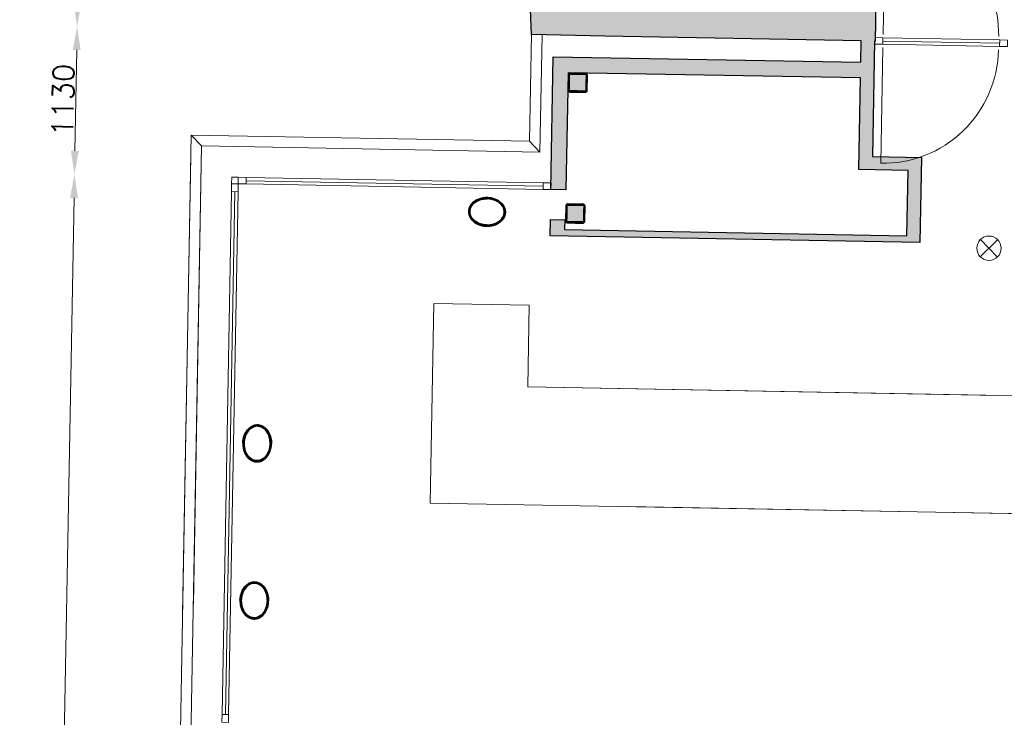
# Model space of a CAD drawing. Header units: millimetres. Extents: x -13022 to 1371524, y -38729 to 632593.
# Tile 56 of 256: x 642495 to 650019, y 13252 to 18581. Entities that reach past the tile are written whole.
import ezdxf

# ---------------------------------------------------------------- set-up
doc = ezdxf.new("R2010")
doc.units = ezdxf.units.MM
doc.header["$LTSCALE"] = 35
doc.set_wipeout_variables(frame=1)
doc.linetypes.add('DASHED', pattern=[200, 100, -100])
doc.layers.add('Al65----_beveiliging-inst', color=92, linetype='Continuous', lineweight=9)
for name, color, linetype in [('LAYER01', 1, 'Continuous'), ('LAYER102', 1, 'Continuous'), ('LAYER111', 7, 'Continuous'), ('LAYER28', 7, 'Continuous'), ('LAYER30', 7, 'Continuous'), ('LAYER31', 7, 'Continuous')]:
    doc.layers.add(name, color=color, linetype=linetype)
doc.styles.get("Standard").update_dxf_attribs({"font": 'simplex.shx'})
doc.dimstyles.new('~R----C~', dxfattribs={"dimtxt": 162, "dimasz": 180, "dimexe": 0.18, "dimexo": 0.0625, "dimgap": 16.2, "dimtad": 1, "dimdec": 0, "dimzin": 0, "dimdsep": 46, "dimtxsty": 'Standard', "dimcen": 0.09, "dimse1": 1, "dimse2": 1, "dimclrd": 7, "dimadec": 0, "dimazin": 0, "dimtfac": 1, "dimtdec": 4, "dimtmove": 0, "dimatfit": 3, "dimfxl": 1, "dimtolj": 1, "dimtzin": 0, "dimlwd": 13, "dimarcsym": 0})
pattern_1 = [(43.96863251, (352402.23218, 19929.1993), (-0.20827933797, 0.2159160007), []), (43.96863251, (352402.236, 19929.4114), (-0.20827933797, 0.2159160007), [])]
pattern_2 = [(133.96863251, (352402.23218, 19929.1993), (-0.2159160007, -0.20827933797), []), (133.96863251, (352402.0201, 19929.20313), (-0.2159160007, -0.20827933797), [])]
pattern_3 = [(313.96863251, (352402.23218, 19929.1993), (0.2159160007, 0.20827933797), []), (313.96863251, (352402.44428, 19929.1955), (0.2159160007, 0.20827933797), [])]

# ---------------------------------------------------------------- blocks, each defined once
blk = doc.blocks.new('*D90')
at = {"layer": 'Defpoints', "color": 0, "linetype": 'Continuous', "transparency": 16777216}
for p in [(642913.8, 17399.2), (644115.6, 17377.6), (643935, 7349.2)]:
    blk.add_point(p, dxfattribs=at)
at = {"layer": 'LAYER102', "color": 7, "linetype": 'Continuous', "lineweight": 13, "transparency": 16777216}
blk.add_line((642736.5, 7550.8), (642910.5, 17219.2), dxfattribs=at)
at = {"layer": 'LAYER102', "color": 7, "linetype": 'Continuous', "transparency": 16777216}
for points in [[(642880.5, 17219.8), (642940.5, 17218.7), (642913.8, 17399.2)], [(642706.5, 7551.4), (642766.5, 7550.3), (642733.2, 7370.8)]]:
    blk.add_solid(points, dxfattribs=at)
at = {"layer": 'LAYER102', "color": 0, "linetype": 'Continuous', "transparency": 16777216, "insert": (642726.3, 12386.8), "char_height": 162, "attachment_point": 5, "rotation": 88.96863}
blk.add_mtext('\\A1;10030', dxfattribs=at)
blk = doc.blocks.new('*D91')
at = {"layer": 'Defpoints', "color": 0, "linetype": 'Continuous', "transparency": 16777216}
for p in [(642934.1, 18529.4), (646406, 18466.9), (644115.6, 17377.6)]:
    blk.add_point(p, dxfattribs=at)
at = {"layer": 'LAYER102', "color": 7, "linetype": 'Continuous', "lineweight": 13, "transparency": 16777216}
blk.add_line((642917, 17579.2), (642930.9, 18349.4), dxfattribs=at)
at = {"layer": 'LAYER102', "color": 7, "linetype": 'Continuous', "transparency": 16777216}
for points in [[(642900.9, 18350), (642960.9, 18348.9), (642934.1, 18529.4)], [(642887, 17579.7), (642947, 17578.6), (642913.8, 17399.2)]]:
    blk.add_solid(points, dxfattribs=at)
at = {"layer": 'LAYER102', "color": 0, "linetype": 'Continuous', "transparency": 16777216, "insert": (642826.7, 17966.1), "char_height": 162, "attachment_point": 5, "rotation": 88.96863}
blk.add_mtext('\\A1;1130', dxfattribs=at)
blk = doc.blocks.new('*D92')
at = {"layer": 'Defpoints', "color": 0, "linetype": 'Continuous', "transparency": 16777216}
for p in [(643096.1, 27528.9), (645890.4, 27478.6), (646406, 18466.9)]:
    blk.add_point(p, dxfattribs=at)
at = {"layer": 'LAYER102', "color": 7, "linetype": 'Continuous', "lineweight": 13, "transparency": 16777216}
blk.add_line((642937.3, 18709.4), (643092.9, 27348.9), dxfattribs=at)
at = {"layer": 'LAYER102', "color": 7, "linetype": 'Continuous', "transparency": 16777216}
for points in [[(643062.9, 27349.5), (643122.9, 27348.4), (643096.1, 27528.9)], [(642907.3, 18709.9), (642967.3, 18708.8), (642934.1, 18529.4)]]:
    blk.add_solid(points, dxfattribs=at)
at = {"layer": 'LAYER102', "color": 0, "linetype": 'Continuous', "transparency": 16777216, "insert": (642917.9, 23030.9), "char_height": 162, "attachment_point": 5, "rotation": 88.96863}
blk.add_mtext('\\A1;9001', dxfattribs=at)
blk = doc.blocks.new('Nevenindicator')
at = {"layer": 'Al65----_beveiliging-inst', "color": 92, "ltscale": 0.7}
for p, q in [((159.19, -81.94), (161.37, -79.75)), ((159.19, -79.75), (161.37, -81.94))]:
    blk.add_line(p, q, dxfattribs=at)
blk.add_circle((160.28, -80.84), 1.55, dxfattribs=at)

msp = doc.modelspace()

# ---------------------------------------------------------------- hatches: boundary and pattern name
at = {"layer": 'LAYER111', "linetype": 'Continuous', "lineweight": 5}
for points in [[(646699.866, 18037.77, -0.4147285), (646694.957, 18042.859), (646697.045, 18158.841, -0.41387036), (646702.134, 18163.75), (646818.115, 18161.662, -0.41347007), (646823.024, 18156.573), (646820.936, 18040.591, -0.41392758), (646815.847, 18035.682)], [(646681.873, 17038.338, -0.4147285), (646676.964, 17043.428), (646679.052, 17159.409, -0.41387036), (646684.141, 17164.318), (646800.123, 17162.23, -0.41347007), (646805.032, 17157.141), (646802.944, 17041.16, -0.41392758), (646797.855, 17036.25)]]:
    msp.add_hatch(color=254, dxfattribs=at).paths.add_polyline_path(points, flags=0)

# ---------------------------------------------------------------- linework, layer by layer
at = {"layer": 'LAYER28', "color": 7, "linetype": 'Continuous', "lineweight": 25}
for points in [[(646830.935, 18040.411), (646833.023, 18156.393, 0.41421358), (646818.295, 18171.66), (646702.314, 18173.748, 0.41421358), (646687.046, 18159.021), (646684.958, 18043.039, 0.41421358), (646699.686, 18027.772), (646815.667, 18025.684, 0.41421358), (646830.935, 18040.411)], [(646830.935, 18040.411), (646833.023, 18156.393, 0.41421358), (646818.295, 18171.66), (646702.314, 18173.748, 0.41421358), (646687.046, 18159.021), (646684.958, 18043.039, 0.41421358), (646699.686, 18027.772), (646815.667, 18025.684, 0.41421358), (646830.935, 18040.411)], [(646812.942, 17040.98), (646815.03, 17156.961, 0.41421358), (646800.303, 17172.228), (646684.321, 17174.316, 0.41421358), (646669.054, 17159.589), (646666.966, 17043.608, 0.41421358), (646681.693, 17028.34), (646797.675, 17026.252, 0.41421358), (646812.942, 17040.98)], [(646812.942, 17040.98), (646815.03, 17156.961, 0.41421358), (646800.303, 17172.228), (646684.321, 17174.316, 0.41421358), (646669.054, 17159.589), (646666.966, 17043.608, 0.41421358), (646681.693, 17028.34), (646797.675, 17026.252, 0.41421358), (646812.942, 17040.98)]]:
    msp.add_lwpolyline(points, format="xyb", close=True, dxfattribs=at)
at = {"layer": 'LAYER28', "color": 7, "linetype": 'Continuous', "lineweight": 18}
for points in [[(643806.285, 17698.197), (643885.323, 17616.262)], [(646391.428, 17651.658), (646470.466, 17569.722)], [(644165.556, 17376.679), (644115.564, 17377.579), (644114.664, 17327.587)]]:
    msp.add_lwpolyline(points, dxfattribs=at)
at = {"layer": 'LAYER28', "color": 7, "linetype": 'DASHED', "lineweight": 18}
for points in [[(643806.285, 17698.197), (643885.323, 17616.262)], [(646391.428, 17651.658), (646470.466, 17569.722)], [(644165.556, 17376.679), (644115.564, 17377.579), (644114.664, 17327.587)]]:
    msp.add_lwpolyline(points, dxfattribs=at)
at = {"layer": 'LAYER28', "color": 7, "linetype": 'Continuous', "lineweight": 18}
msp.add_lwpolyline([(645659.463, 16413.64), (646389.345, 16400.501), (646378.095, 15775.602), (650658.402, 15698.545), (650642.202, 14798.69), (645632.014, 14888.887)], close=True, dxfattribs=at)
at = {"layer": 'LAYER28', "color": 7, "linetype": 'DASHED', "lineweight": 18}
msp.add_lwpolyline([(645659.463, 16413.64), (646389.345, 16400.501), (646378.095, 15775.602), (650658.402, 15698.545), (650642.202, 14798.69), (645632.014, 14888.887)], close=True, dxfattribs=at)
at = {"layer": 'LAYER30', "color": 7, "linetype": 'Continuous', "lineweight": 18}
for points in [[(649031.551, 18443.765), (649091.542, 18442.685), (649090.642, 18392.693), (649030.651, 18393.773)], [(649983.71, 18426.623), (650043.7, 18425.543), (650042.8, 18375.551), (649982.81, 18376.631)], [(644113.584, 17267.596), (644114.664, 17327.587), (644164.656, 17326.687), (644163.576, 17266.696)], [(644224.646, 17325.607), (644164.656, 17326.687), (644165.556, 17376.679), (644225.546, 17375.599)], [(646554.394, 17283.665), (646494.403, 17284.745), (646495.303, 17334.737), (646555.293, 17333.657)], [(644040.616, 13214.413), (644041.696, 13274.404), (644091.687, 13273.504), (644090.607, 13213.513)], [(644040.616, 13214.409), (644041.696, 13274.4), (644091.687, 13273.5), (644090.607, 13213.509)]]:
    msp.add_lwpolyline(points, close=True, dxfattribs=at)
for points in [[(649091.542, 18442.685), (649983.71, 18426.623)], [(649090.642, 18392.693), (649982.81, 18376.631)], [(649091.092, 18417.689), (649983.26, 18401.627)], [(646494.403, 17284.745), (644224.646, 17325.607)], [(646494.853, 17309.741), (644225.096, 17350.603)], [(646495.303, 17334.737), (644225.546, 17375.599)], [(644041.696, 13274.4), (644113.584, 17267.596)], [(644066.691, 13273.95), (644138.58, 17267.146)], [(644091.687, 13273.5), (644163.576, 17266.696)]]:
    msp.add_lwpolyline(points, dxfattribs=at)
at = {"layer": 'LAYER31', "color": 7, "linetype": 'Continuous', "lineweight": 18}
for points in [[(649091.999, 18468.062), (649107.908, 19351.802, -0.41421361), (649975.73, 18452.152)], [(649090.185, 18367.315), (649074.275, 17483.575, 0.41421361), (649973.917, 18351.406)]]:
    msp.add_lwpolyline(points, format="xyb", dxfattribs=at)

# ---------------------------------------------------------------- block references
at = {"layer": 'Al65----_beveiliging-inst', "xscale": 60, "yscale": 60, "zscale": 60, "rotation": 358.9686325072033}
msp.add_blockref('Nevenindicator', (640373.255, 21857.907), dxfattribs=at)

# ---------------------------------------------------------------- dimensions: what is measured, and where the dimension line sits
at = {"layer": 'LAYER102', "color": 7, "linetype": 'Continuous'}
for base, p1, p2, picture, middle in [((643096.12, 27528.905), (646405.98, 18466.887), (645890.355, 27478.601), '*D92', (642917.928, 23030.897)), ((642934.105, 18529.391), (644115.564, 17377.579), (646405.98, 18466.887), '*D91', (642826.747, 17966.052)), ((642913.759, 17399.214), (643935.026, 7349.211), (644115.564, 17377.579), '*D90', (642726.305, 12386.78))]:
    dim = msp.add_linear_dim(base=base, p1=p1, p2=p2, angle=88.9686325, dimstyle='~R----C~', dxfattribs=at)
    dim.commit()
    dim.dimension.update_dxf_attribs({"geometry": picture, "text_midpoint": middle})

# ---------------------------------------------------------------- wipeouts: each hides what was drawn before it
at = {"linetype": 'Continuous'}
msp.add_wipeout([(646068.078, 17221.924), (646090.612, 17220.132), (646112.75, 17215.453), (646134.088, 17207.966), (646150.722, 17199.637), (646166.067, 17189.145), (646179.845, 17176.682), (646191.621, 17162.391), (646200.359, 17146.064), (646205.729, 17128.339), (646207.491, 17109.905), (646205.066, 17091.554), (646199.063, 17074.039), (646189.742, 17058.043), (646177.459, 17044.19), (646162.482, 17031.694), (646145.918, 17021.358), (646128.116, 17013.373), (646109.42, 17007.89), (646086.94, 17003.989), (646064.168, 17002.975), (646064.316, 17012.958), (646089.314, 17014.325), (646113.846, 17019.387), (646132.501, 17026.077), (646150.015, 17035.387), (646165.979, 17047.122), (646179.039, 17060.741), (646189.047, 17076.741), (646195.586, 17094.448), (646197.494, 17110.192), (646196.091, 17125.99), (646191.457, 17141.156), (646183.465, 17155.575), (646173.417, 17168.631), (646161.496, 17180.029), (646148.008, 17189.509), (646126.511, 17200.272), (646103.543, 17207.486), (646085.847, 17210.646), (646067.898, 17211.907)], dxfattribs=at).dxf.layer = 'LAYER111'

# ---------------------------------------------------------------- next in the draw order: hatches: boundary and pattern name
at = {"layer": 'LAYER28', "linetype": 'Continuous', "lineweight": 13}
h = msp.add_hatch(dxfattribs=at)
h.set_pattern_fill('~A--FYV~', angle=-1.0313675, style=0, pattern_type=0)
h.set_pattern_definition(pattern_1)
h.paths.add_polyline_path([(646068.078, 17221.924, -0.09710502), (646134.088, 17207.966, -0.10169259), (646179.844, 17176.67, -0.20036748), (646207.522, 17109.896, -0.20044202), (646177.459, 17044.16, -0.13761542), (646109.42, 17007.865, -0.06379176), (646064.136, 17002.95), (646064.316, 17012.958, 0.07460022), (646113.878, 17019.395, 0.108905), (646166.01, 17047.129, 0.15545303), (646195.617, 17094.453, 0.15789061), (646191.457, 17141.157, 0.15190333), (646148.008, 17189.526, 0.0798486), (646103.575, 17207.501, 0.05330223), (646067.898, 17211.922)], flags=0)

# ---------------------------------------------------------------- next in the draw order: linework, layer by layer
at = {"layer": 'LAYER28', "color": 7, "linetype": 'Continuous', "lineweight": 25}
msp.add_lwpolyline([(646068.078, 17221.924, -0.09710502), (646134.088, 17207.966, -0.10169259), (646179.844, 17176.67, -0.20036748), (646207.522, 17109.896, -0.20044202), (646177.459, 17044.16, -0.13761542), (646109.42, 17007.865, -0.06379176), (646064.136, 17002.95), (646064.316, 17012.958, 0.07460022), (646113.878, 17019.395, 0.108905), (646166.01, 17047.129, 0.15545303), (646195.617, 17094.453, 0.15789061), (646191.457, 17141.157, 0.15190333), (646148.008, 17189.526, 0.0798486), (646103.575, 17207.501, 0.05330223), (646067.898, 17211.922)], format="xyb", close=True, dxfattribs=at)

# ---------------------------------------------------------------- next in the draw order: wipeouts: each hides what was drawn before it
at = {"linetype": 'Continuous'}
for points in [[(646699.686, 18027.772), (646692.223, 18029.916), (646686.823, 18035.505), (646684.958, 18043.039), (646687.046, 18159.021), (646689.181, 18166.483), (646694.779, 18171.874), (646702.314, 18173.748), (646818.295, 18171.66), (646825.758, 18169.516), (646831.158, 18163.927), (646833.023, 18156.393), (646830.935, 18040.411), (646828.8, 18032.949), (646823.202, 18027.558), (646815.667, 18025.684), (646757.676, 18026.728), (646757.856, 18036.726), (646815.847, 18035.682), (646819.404, 18037.083), (646820.936, 18040.591), (646823.024, 18156.573), (646821.619, 18160.134), (646818.115, 18161.662), (646702.134, 18163.75), (646698.577, 18162.349), (646697.045, 18158.841), (646694.957, 18042.859), (646696.361, 18039.298), (646699.866, 18037.77), (646757.856, 18036.726), (646757.676, 18026.728)], [(646681.693, 17028.34), (646674.231, 17030.484), (646668.83, 17036.073), (646666.966, 17043.608), (646669.054, 17159.589), (646671.188, 17167.052), (646676.786, 17172.442), (646684.321, 17174.316), (646800.303, 17172.228), (646807.765, 17170.084), (646813.165, 17164.496), (646815.03, 17156.961), (646812.942, 17040.98), (646810.807, 17033.517), (646805.21, 17028.126), (646797.675, 17026.252), (646739.684, 17027.296), (646739.864, 17037.294), (646797.855, 17036.25), (646801.412, 17037.651), (646802.944, 17041.16), (646805.032, 17157.141), (646803.627, 17160.702), (646800.123, 17162.23), (646684.141, 17164.318), (646680.584, 17162.917), (646679.052, 17159.409), (646676.964, 17043.428), (646678.369, 17039.866), (646681.873, 17038.338), (646739.864, 17037.294), (646739.684, 17027.296)], [(644200.193, 15345.757), (644201.974, 15368.298), (644206.654, 15390.421), (644214.164, 15411.757), (644222.496, 15428.376), (644232.993, 15443.721), (644245.462, 15457.512), (644259.738, 15469.278), (644276.085, 15478.006), (644293.778, 15483.359), (644312.219, 15485.126), (644330.553, 15482.685), (644348.073, 15476.686), (644364.064, 15467.363), (644377.908, 15455.079), (644390.39, 15440.098), (644400.719, 15423.553), (644408.713, 15405.755), (644414.189, 15387.035), (644418.098, 15364.571), (644419.094, 15341.795), (644409.159, 15341.995), (644407.796, 15367), (644402.706, 15391.526), (644396.009, 15410.18), (644386.697, 15427.675), (644374.983, 15443.645), (644361.372, 15456.714), (644345.362, 15466.728), (644327.665, 15473.265), (644311.915, 15475.176), (644296.106, 15473.783), (644280.958, 15469.145), (644266.531, 15461.165), (644253.473, 15451.108), (644242.069, 15439.204), (644232.575, 15425.723), (644221.811, 15404.204), (644214.584, 15381.249), (644211.421, 15363.542), (644210.16, 15345.599)], [(644178.593, 14145.96), (644180.374, 14168.5), (644185.054, 14190.623), (644192.565, 14211.959), (644200.896, 14228.578), (644211.393, 14243.923), (644223.862, 14257.715), (644238.139, 14269.48), (644254.486, 14278.208), (644272.179, 14283.561), (644290.62, 14285.328), (644308.954, 14282.888), (644326.474, 14276.889), (644342.465, 14267.565), (644356.308, 14255.282), (644368.791, 14240.3), (644379.12, 14223.755), (644387.113, 14205.957), (644392.589, 14187.238), (644396.498, 14164.774), (644397.495, 14141.997), (644387.559, 14142.198), (644386.197, 14167.203), (644381.106, 14191.728), (644374.409, 14210.382), (644365.098, 14227.877), (644353.383, 14243.847), (644339.773, 14256.916), (644323.763, 14266.93), (644306.065, 14273.467), (644290.316, 14275.379), (644274.507, 14273.985), (644259.358, 14269.347), (644244.931, 14261.367), (644231.873, 14251.311), (644220.469, 14239.407), (644210.975, 14225.925), (644200.211, 14204.406), (644192.984, 14181.451), (644189.821, 14163.744), (644188.561, 14145.801)]]:
    msp.add_wipeout(points, dxfattribs=at).dxf.layer = 'LAYER111'

# ---------------------------------------------------------------- next in the draw order: hatches: boundary and pattern name
at = {"layer": 'LAYER111', "linetype": 'Continuous', "lineweight": 5}
msp.add_hatch(color=254, dxfattribs=at).paths.add_polyline_path([(646380.644, 19115.113), (646548.094, 19124.717), (646543.53, 19204.586), (646897.948, 19224.592), (646905.91, 19100.906), (647217.86, 19095.29), (647238.057, 18744.924), (649036.454, 18716.088), (649031.071, 18417.097), (649026.385, 18417.181), (649010.496, 17534.637), (649385.436, 17527.887), (649373.74, 16878.234), (646548.01, 16929.105), (646550.254, 17053.702), (646659.673, 17051.732), (646658.33, 16977.127), (649274.344, 16930.032), (649283.652, 17429.695), (648908.4, 17436.451), (648920.983, 18135.4), (646685.345, 18175.648), (646669.25, 17281.597), (646554.394, 17283.665), (646572.654, 18298.008), (648923.149, 18255.693), (648926.088, 18418.979), (646967.028, 18454.13), (646405.98, 18466.887)], flags=0)
at = {"layer": 'LAYER28', "linetype": 'Continuous', "lineweight": 13}
h = msp.add_hatch(dxfattribs=at)
h.set_pattern_fill('~A--FYV~', angle=-1.0313675, style=0, pattern_type=0)
h.set_pattern_definition(pattern_1)
h.paths.add_polyline_path([(646757.676, 18026.728), (646757.856, 18036.726), (646699.866, 18037.77, -0.41421358), (646694.957, 18042.859), (646697.045, 18158.841, -0.41421358), (646702.134, 18163.75), (646818.115, 18161.662, -0.41421358), (646823.024, 18156.573), (646820.936, 18040.591, -0.41421358), (646815.847, 18035.682), (646757.856, 18036.726), (646757.676, 18026.728), (646815.667, 18025.684, 0.41421358), (646830.935, 18040.411), (646833.023, 18156.393, 0.41421358), (646818.295, 18171.66), (646702.314, 18173.748, 0.41421358), (646687.046, 18159.021), (646684.958, 18043.039, 0.41421358), (646699.686, 18027.772)], flags=0)
h = msp.add_hatch(dxfattribs=at)
h.set_pattern_fill('~A--FYV~', angle=-1.0313675, style=0, pattern_type=0)
h.set_pattern_definition(pattern_1)
h.paths.add_polyline_path([(646739.684, 17027.296), (646739.864, 17037.294), (646681.873, 17038.338, -0.41421358), (646676.964, 17043.428), (646679.052, 17159.409, -0.41421358), (646684.141, 17164.318), (646800.123, 17162.23, -0.41421358), (646805.032, 17157.141), (646802.944, 17041.16, -0.41421358), (646797.855, 17036.25), (646739.864, 17037.294), (646739.684, 17027.296), (646797.675, 17026.252, 0.41421358), (646812.942, 17040.98), (646815.03, 17156.961, 0.41421358), (646800.303, 17172.228), (646684.321, 17174.316, 0.41421358), (646669.054, 17159.589), (646666.966, 17043.608, 0.41421358), (646681.693, 17028.34)], flags=0)
h = msp.add_hatch(dxfattribs=at)
h.set_pattern_fill('~A--FYV~', angle=-1.0313675, style=0, pattern_type=0)
h.set_pattern_definition(pattern_2)
h.paths.add_polyline_path([(644200.193, 15345.757, -0.09710502), (644214.133, 15411.766, -0.10169259), (644245.399, 15457.524, -0.20036748), (644312.22, 15485.172, -0.20044202), (644377.94, 15455.139, -0.13761542), (644414.221, 15387.07, -0.06379176), (644419.157, 15341.815), (644409.159, 15341.995, 0.07460022), (644402.674, 15391.526, 0.108905), (644374.983, 15443.655, 0.15545303), (644327.633, 15473.262, 0.15789061), (644280.926, 15469.133, 0.15190333), (644232.574, 15425.687, 0.0798486), (644214.583, 15381.223, 0.05330223), (644210.191, 15345.577)], flags=0)
h = msp.add_hatch(dxfattribs=at)
h.set_pattern_fill('~A--FYV~', angle=-1.0313675, style=0, pattern_type=0)
h.set_pattern_definition(pattern_2)
h.paths.add_polyline_path([(644178.593, 14145.96, -0.09710502), (644192.533, 14211.968, -0.10169259), (644223.8, 14257.726, -0.20036748), (644290.621, 14285.374, -0.20044202), (644356.341, 14255.341, -0.13761542), (644392.621, 14187.272, -0.06379176), (644397.558, 14142.018), (644387.559, 14142.198, 0.07460022), (644381.075, 14191.729, 0.108905), (644353.384, 14243.857, 0.15545303), (644306.034, 14273.464, 0.15789061), (644259.327, 14269.335, 0.15190333), (644210.975, 14225.889, 0.0798486), (644192.984, 14181.425, 0.05330223), (644188.591, 14145.78)], flags=0)

# ---------------------------------------------------------------- next in the draw order: linework, layer by layer
at = {"layer": 'LAYER28', "color": 7, "linetype": 'Continuous', "lineweight": 25}
msp.add_lwpolyline([(649036.454, 18716.088), (649031.071, 18417.097), (649026.385, 18417.181), (649010.496, 17534.637), (649385.436, 17527.887), (649373.74, 16878.234), (646548.01, 16929.105), (646550.254, 17053.702), (646659.673, 17051.732), (646658.33, 16977.127), (649274.344, 16930.032), (649283.652, 17429.695), (648908.4, 17436.451), (648920.983, 18135.4), (646685.345, 18175.648), (646669.25, 17281.597), (646554.394, 17283.665), (646572.654, 18298.008), (648923.149, 18255.693), (648926.088, 18418.979), (646967.028, 18454.13), (646405.98, 18466.887), (646380.644, 19115.113)], dxfattribs=at)
for points in [[(646757.676, 18026.728), (646757.856, 18036.726), (646699.866, 18037.77, -0.41421358), (646694.957, 18042.859), (646697.045, 18158.841, -0.41421358), (646702.134, 18163.75), (646818.115, 18161.662, -0.41421358), (646823.024, 18156.573), (646820.936, 18040.591, -0.41421358), (646815.847, 18035.682), (646757.856, 18036.726), (646757.676, 18026.728), (646815.667, 18025.684, 0.41421358), (646830.935, 18040.411), (646833.023, 18156.393, 0.41421358), (646818.295, 18171.66), (646702.314, 18173.748, 0.41421358), (646687.046, 18159.021), (646684.958, 18043.039, 0.41421358), (646699.686, 18027.772)], [(646739.684, 17027.296), (646739.864, 17037.294), (646681.873, 17038.338, -0.41421358), (646676.964, 17043.428), (646679.052, 17159.409, -0.41421358), (646684.141, 17164.318), (646800.123, 17162.23, -0.41421358), (646805.032, 17157.141), (646802.944, 17041.16, -0.41421358), (646797.855, 17036.25), (646739.864, 17037.294), (646739.684, 17027.296), (646797.675, 17026.252, 0.41421358), (646812.942, 17040.98), (646815.03, 17156.961, 0.41421358), (646800.303, 17172.228), (646684.321, 17174.316, 0.41421358), (646669.054, 17159.589), (646666.966, 17043.608, 0.41421358), (646681.693, 17028.34)], [(644200.193, 15345.757, -0.09710502), (644214.133, 15411.766, -0.10169259), (644245.399, 15457.524, -0.20036748), (644312.22, 15485.172, -0.20044202), (644377.94, 15455.139, -0.13761542), (644414.221, 15387.07, -0.06379176), (644419.157, 15341.815), (644409.159, 15341.995, 0.07460022), (644402.674, 15391.526, 0.108905), (644374.983, 15443.655, 0.15545303), (644327.633, 15473.262, 0.15789061), (644280.926, 15469.133, 0.15190333), (644232.574, 15425.687, 0.0798486), (644214.583, 15381.223, 0.05330223), (644210.191, 15345.577)], [(644178.593, 14145.96, -0.09710502), (644192.533, 14211.968, -0.10169259), (644223.8, 14257.726, -0.20036748), (644290.621, 14285.374, -0.20044202), (644356.341, 14255.341, -0.13761542), (644392.621, 14187.272, -0.06379176), (644397.558, 14142.018), (644387.559, 14142.198, 0.07460022), (644381.075, 14191.729, 0.108905), (644353.384, 14243.857, 0.15545303), (644306.034, 14273.464, 0.15789061), (644259.327, 14269.335, 0.15190333), (644210.975, 14225.889, 0.0798486), (644192.984, 14181.425, 0.05330223), (644188.591, 14145.78)]]:
    msp.add_lwpolyline(points, format="xyb", close=True, dxfattribs=at)

# ---------------------------------------------------------------- next in the draw order: wipeouts: each hides what was drawn before it
at = {"linetype": 'Continuous'}
msp.add_wipeout([(646067.898, 17211.922), (646049.916, 17211.309), (646032.117, 17208.787), (646008.936, 17202.405), (645987.034, 17192.424), (645973.214, 17183.427), (645960.889, 17172.458), (645950.378, 17159.763), (645941.872, 17145.632), (645936.695, 17130.645), (645934.724, 17114.909), (645936.065, 17099.108), (645941.962, 17081.178), (645951.388, 17064.83), (645963.949, 17050.751), (645979.48, 17038.449), (645996.648, 17028.515), (646015.05, 17021.158), (646039.384, 17015.208), (646064.316, 17012.934), (646064.136, 17002.95), (646041.416, 17004.787), (646019.091, 17009.499), (646000.573, 17015.65), (645983.069, 17024.268), (645966.888, 17035.192), (645952.37, 17048.218), (645940.595, 17062.514), (645931.856, 17078.846), (645926.518, 17096.576), (645924.725, 17115.013), (645927.18, 17133.368), (645933.153, 17150.887), (645942.505, 17166.884), (645954.787, 17180.739), (645969.036, 17192.701), (645984.749, 17202.637), (646001.641, 17210.365), (646023.234, 17217.076), (646045.526, 17220.951), (646068.11, 17221.926)], dxfattribs=at).dxf.layer = 'LAYER111'

# ---------------------------------------------------------------- next in the draw order: hatches: boundary and pattern name
at = {"layer": 'LAYER28', "linetype": 'Continuous', "lineweight": 13}
h = msp.add_hatch(dxfattribs=at)
h.set_pattern_fill('~A--FYV~', angle=-1.0313675, style=0, pattern_type=0)
h.set_pattern_definition([(223.96863251, (352402.23218, 19929.1993), (0.20827933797, -0.2159160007), []), (223.96863251, (352402.22836, 19928.9872), (0.20827933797, -0.2159160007), [])])
h.paths.add_polyline_path([(646068.078, 17221.924, 0.09710502), (646001.609, 17210.351, 0.10169259), (645954.756, 17180.722, 0.20036748), (645924.755, 17114.987, 0.20044202), (645952.37, 17048.213, 0.13761542), (646019.122, 17009.49, 0.06379176), (646064.136, 17002.95), (646064.316, 17012.958, -0.07460022), (646015.081, 17021.174, -0.108905), (645963.981, 17050.766, -0.15545303), (645936.097, 17099.125, -0.15789061), (645941.873, 17145.65, -0.15190333), (645987.034, 17192.424, -0.0798486), (646032.149, 17208.787, -0.05330223), (646067.898, 17211.922)], flags=0)

# ---------------------------------------------------------------- next in the draw order: linework, layer by layer
at = {"layer": 'LAYER01', "color": 7, "linetype": 'Continuous', "lineweight": 25}
for points in [[(646207.522, 17109.896), (646207.379, 17115.821), (646206.923, 17121.745), (646205.966, 17127.638), (646204.634, 17133.483), (646202.863, 17139.274), (646200.715, 17144.977), (646198.191, 17150.594), (646195.289, 17156.092), (646191.948, 17161.466), (646188.291, 17166.704), (646184.257, 17171.77), (646179.844, 17176.671), (646175.178, 17181.373), (646170.134, 17185.878), (646164.773, 17190.171), (646159.157, 17194.233), (646153.225, 17198.06), (646147.101, 17201.623), (646140.722, 17204.934), (646134.088, 17207.968), (646127.262, 17210.732), (646120.305, 17213.201), (646113.155, 17215.377), (646105.813, 17217.244), (646098.402, 17218.815), (646090.924, 17220.067), (646083.377, 17221), (646075.762, 17221.622), (646068.078, 17221.924), (646060.452, 17221.897), (646052.757, 17221.551), (646045.181, 17220.891), (646037.662, 17219.909), (646030.2, 17218.605), (646022.857, 17217.003), (646015.634, 17215.086), (646008.531, 17212.87), (646001.609, 17210.353), (645994.87, 17207.56), (645988.377, 17204.481), (645982.128, 17201.14), (645976.062, 17197.53), (645970.304, 17193.672), (645964.792, 17189.575), (645959.588, 17185.254), (645954.756, 17180.723), (645950.17, 17175.984), (645945.956, 17171.067), (645942.113, 17165.964), (645938.581, 17160.714), (645935.483, 17155.323), (645932.758, 17149.801), (645930.407, 17144.179), (645928.428, 17138.456), (645926.886, 17132.662), (645925.781, 17126.806), (645925.049, 17120.904), (645924.693, 17114.988), (645924.836, 17109.047), (645925.355, 17103.13), (645926.249, 17097.238), (645927.581, 17091.385), (645929.352, 17085.602), (645931.5, 17079.891), (645934.024, 17074.282), (645936.926, 17068.776), (645940.267, 17063.402), (645943.923, 17058.179), (645947.958, 17053.106), (645952.37, 17048.213), (645957.036, 17043.503), (645962.081, 17038.99), (645967.442, 17034.705), (645973.057, 17030.643), (645978.99, 17026.824), (645985.114, 17023.245), (645991.493, 17019.942), (645998.127, 17016.9), (646004.953, 17014.144), (646011.972, 17011.673), (646019.122, 17009.497), (646026.402, 17007.624), (646033.812, 17006.061), (646041.291, 17004.809), (646048.838, 17003.876), (646056.515, 17003.253), (646064.136, 17002.96), (646071.826, 17002.977), (646079.458, 17003.325), (646087.034, 17003.985), (646094.553, 17004.967), (646102.015, 17006.263), (646109.42, 17007.872), (646116.643, 17009.789), (646123.684, 17012.006), (646130.605, 17014.515), (646137.344, 17017.316), (646143.838, 17020.387), (646150.087, 17023.744), (646156.153, 17027.346), (646161.911, 17031.204), (646167.423, 17035.293), (646172.626, 17039.622), (646177.459, 17044.161), (646182.045, 17048.892), (646186.259, 17053.817), (646190.101, 17058.904), (646193.634, 17064.154), (646196.732, 17069.552), (646199.456, 17075.067), (646201.808, 17080.697), (646203.786, 17086.413), (646205.328, 17092.214), (646206.496, 17098.069), (646207.165, 17103.964)], [(646197.524, 17110.076), (646197.43, 17115.313), (646196.962, 17120.557), (646196.181, 17125.751), (646194.961, 17130.907), (646193.428, 17136.045), (646191.457, 17141.159), (646189.235, 17146.184), (646186.573, 17151.116), (646183.598, 17155.975), (646180.307, 17160.722), (646176.639, 17165.305), (646172.594, 17169.784), (646168.296, 17174.105), (646163.62, 17178.252), (646158.691, 17182.224), (646153.508, 17185.974), (646148.008, 17189.527), (646142.255, 17192.858), (646136.309, 17195.95), (646130.11, 17198.788), (646123.718, 17201.38), (646117.196, 17203.701), (646110.419, 17205.745), (646103.575, 17207.502), (646096.538, 17208.988), (646089.495, 17210.17), (646082.322, 17211.049), (646075.144, 17211.639), (646067.898, 17211.926), (646060.709, 17211.899), (646053.452, 17211.569), (646046.252, 17210.948), (646039.172, 17210.021), (646032.086, 17208.789), (646025.183, 17207.28), (646018.399, 17205.48), (646011.736, 17203.396), (646005.255, 17201.028), (645998.957, 17198.414), (645992.904, 17195.546), (645987.034, 17192.433), (645981.411, 17189.08), (645976.095, 17185.496), (645970.964, 17181.713), (645966.204, 17177.743), (645961.754, 17173.596), (645957.613, 17169.263), (645953.782, 17164.8), (645950.26, 17160.16), (645947.112, 17155.427), (645944.337, 17150.593), (645941.81, 17145.638), (645939.719, 17140.635), (645938.003, 17135.556), (645936.66, 17130.423), (645935.629, 17125.238), (645934.972, 17120.014), (645934.691, 17114.808), (645934.785, 17109.579), (645935.253, 17104.343), (645936.097, 17099.124), (645937.253, 17093.938), (645938.786, 17088.808), (645940.695, 17083.726), (645943.042, 17078.691), (645945.642, 17073.752), (645948.617, 17068.917), (645951.97, 17064.16), (645955.638, 17059.555), (645959.62, 17055.084), (645963.918, 17050.763), (645968.532, 17046.625), (645973.524, 17042.667), (645978.707, 17038.894), (645984.206, 17035.349), (645989.96, 17032.01), (645995.905, 17028.934), (646002.105, 17026.088), (646008.497, 17023.496), (646015.081, 17021.174), (646021.796, 17019.131), (646028.64, 17017.366), (646035.677, 17015.888), (646042.719, 17014.706), (646049.892, 17013.827), (646057.07, 17013.237), (646064.316, 17012.958), (646071.568, 17012.976), (646078.763, 17013.307), (646085.962, 17013.928), (646093.043, 17014.855), (646100.128, 17016.08), (646107.032, 17017.596), (646113.878, 17019.395), (646120.479, 17021.48), (646126.96, 17023.832), (646133.258, 17026.454), (646139.311, 17029.322), (646145.181, 17032.459), (646150.804, 17035.803), (646156.119, 17039.372), (646161.188, 17043.149), (646166.01, 17047.125), (646170.461, 17051.304), (646174.665, 17055.627), (646178.496, 17060.082), (646181.954, 17064.693), (646185.103, 17069.441), (646187.94, 17074.282), (646190.342, 17079.216), (646192.496, 17084.264), (646194.212, 17089.335), (646195.617, 17094.452), (646196.585, 17099.615), (646197.242, 17104.83)]]:
    msp.add_lwpolyline(points, close=True, dxfattribs=at)
at = {"layer": 'LAYER28', "color": 7, "linetype": 'Continuous', "lineweight": 25}
msp.add_lwpolyline([(646068.078, 17221.924, 0.09710502), (646001.609, 17210.351, 0.10169259), (645954.756, 17180.722, 0.20036748), (645924.755, 17114.987, 0.20044202), (645952.37, 17048.213, 0.13761542), (646019.122, 17009.49, 0.06379176), (646064.136, 17002.95), (646064.316, 17012.958, -0.07460022), (646015.081, 17021.174, -0.108905), (645963.981, 17050.766, -0.15545303), (645936.097, 17099.125, -0.15789061), (645941.873, 17145.65, -0.15190333), (645987.034, 17192.424, -0.0798486), (646032.149, 17208.787, -0.05330223), (646067.898, 17211.922)], format="xyb", close=True, dxfattribs=at)

# ---------------------------------------------------------------- next in the draw order: wipeouts: each hides what was drawn before it
at = {"linetype": 'Continuous'}
for points in [[(644210.191, 15345.577), (644210.805, 15327.604), (644213.329, 15309.797), (644219.725, 15286.601), (644229.707, 15264.712), (644238.71, 15250.901), (644249.678, 15238.598), (644262.335, 15228.081), (644276.465, 15219.589), (644291.437, 15214.408), (644307.185, 15212.444), (644322.962, 15213.784), (644340.883, 15219.672), (644357.212, 15229.096), (644371.315, 15241.657), (644383.628, 15257.192), (644393.532, 15274.337), (644400.896, 15292.734), (644406.835, 15317.054), (644409.127, 15341.986), (644419.157, 15341.815), (644417.31, 15319.082), (644412.627, 15296.766), (644406.48, 15278.246), (644397.851, 15260.738), (644386.933, 15244.568), (644373.888, 15230.039), (644359.58, 15218.258), (644343.264, 15209.515), (644325.539, 15204.152), (644307.098, 15202.378), (644288.733, 15204.814), (644271.213, 15210.809), (644255.222, 15220.13), (644241.347, 15232.414), (644229.382, 15246.654), (644219.445, 15262.375), (644211.717, 15279.292), (644205.011, 15300.89), (644201.13, 15323.173), (644200.162, 15345.769)], [(644188.591, 14145.78), (644189.206, 14127.806), (644191.729, 14110), (644198.125, 14086.803), (644208.108, 14064.914), (644217.111, 14051.103), (644228.079, 14038.8), (644240.735, 14028.284), (644254.866, 14019.791), (644269.837, 14014.61), (644285.586, 14012.646), (644301.362, 14013.986), (644319.284, 14019.874), (644335.612, 14029.298), (644349.716, 14041.86), (644362.029, 14057.394), (644371.933, 14074.539), (644379.296, 14092.937), (644385.235, 14117.256), (644387.528, 14142.189), (644397.558, 14142.018), (644395.711, 14119.285), (644391.027, 14096.968), (644384.88, 14078.448), (644376.251, 14060.94), (644365.333, 14044.77), (644352.288, 14030.242), (644337.98, 14018.46), (644321.664, 14009.718), (644303.94, 14004.355), (644285.498, 14002.581), (644267.133, 14005.016), (644249.613, 14011.011), (644233.622, 14020.332), (644219.747, 14032.617), (644207.783, 14046.856), (644197.845, 14062.577), (644190.117, 14079.494), (644183.411, 14101.092), (644179.53, 14123.375), (644178.562, 14145.971)]]:
    msp.add_wipeout(points, dxfattribs=at).dxf.layer = 'LAYER111'

# ---------------------------------------------------------------- next in the draw order: hatches: boundary and pattern name
at = {"layer": 'LAYER28', "linetype": 'Continuous', "lineweight": 13}
h = msp.add_hatch(dxfattribs=at)
h.set_pattern_fill('~A--FYV~', angle=-1.0313675, style=0, pattern_type=0)
h.set_pattern_definition(pattern_3)
h.paths.add_polyline_path([(644200.193, 15345.757, 0.09710502), (644211.748, 15279.29, 0.10169259), (644241.347, 15232.436, 0.20036748), (644307.13, 15202.401, 0.20044202), (644373.888, 15230.049, 0.13761542), (644412.595, 15296.768, 0.06379176), (644419.157, 15341.815), (644409.159, 15341.995, -0.07460022), (644400.896, 15292.73, -0.108905), (644371.346, 15241.632, -0.15545303), (644322.961, 15213.749, -0.15789061), (644276.433, 15219.556, -0.15190333), (644229.676, 15264.714, -0.0798486), (644213.298, 15309.797, -0.05330223), (644210.191, 15345.577)], flags=0)
h = msp.add_hatch(dxfattribs=at)
h.set_pattern_fill('~A--FYV~', angle=-1.0313675, style=0, pattern_type=0)
h.set_pattern_definition(pattern_3)
h.paths.add_polyline_path([(644178.593, 14145.96, 0.09710502), (644190.149, 14079.492, 0.10169259), (644219.747, 14032.638, 0.20036748), (644285.53, 14002.603, 0.20044202), (644352.288, 14030.251, 0.13761542), (644390.996, 14096.97, 0.06379176), (644397.558, 14142.018), (644387.559, 14142.198, -0.07460022), (644379.296, 14092.932, -0.108905), (644349.747, 14041.834, -0.15545303), (644301.362, 14013.951, -0.15789061), (644254.834, 14019.758, -0.15190333), (644208.077, 14064.916, -0.0798486), (644191.698, 14109.999, -0.05330223), (644188.591, 14145.78)], flags=0)

# ---------------------------------------------------------------- next in the draw order: linework, layer by layer
at = {"layer": 'LAYER01', "color": 7, "linetype": 'Continuous', "lineweight": 25}
for points in [[(644312.22, 15485.17), (644306.28, 15485.058), (644300.333, 15484.571), (644294.44, 15483.646), (644288.602, 15482.313), (644282.82, 15480.542), (644277.093, 15478.395), (644271.484, 15475.87), (644265.993, 15472.937), (644260.62, 15469.627), (644255.365, 15465.971), (644250.354, 15461.936), (644245.399, 15457.524), (644240.751, 15452.826), (644236.222, 15447.782), (644231.938, 15442.452), (644227.837, 15436.837), (644224.042, 15430.904), (644220.493, 15424.748), (644217.19, 15418.369), (644214.133, 15411.767), (644211.385, 15404.94), (644208.884, 15397.953), (644206.692, 15390.804), (644204.873, 15383.492), (644203.302, 15376.081), (644202.042, 15368.603), (644201.093, 15361.025), (644200.455, 15353.41), (644200.193, 15345.757), (644200.18, 15338.1), (644200.542, 15330.436), (644201.218, 15322.86), (644202.207, 15315.31), (644203.511, 15307.848), (644205.066, 15300.506), (644206.999, 15293.283), (644209.247, 15286.21), (644211.748, 15279.289), (644214.565, 15272.549), (644217.636, 15266.055), (644220.961, 15259.776), (644224.54, 15253.742), (644228.437, 15247.983), (644232.526, 15242.471), (644236.871, 15237.267), (644241.347, 15232.404), (644246.14, 15227.849), (644251.003, 15223.635), (644256.122, 15219.793), (644261.372, 15216.26), (644266.754, 15213.163), (644272.268, 15210.407), (644277.914, 15208.055), (644283.63, 15206.108), (644289.416, 15204.566), (644295.271, 15203.429), (644301.196, 15202.697), (644307.129, 15202.372), (644313.07, 15202.484), (644318.955, 15203.003), (644324.847, 15203.928), (644330.685, 15205.261), (644336.467, 15207.001), (644342.194, 15209.148), (644347.804, 15211.704), (644353.294, 15214.605), (644358.668, 15217.947), (644363.922, 15221.603), (644368.995, 15225.637), (644373.888, 15230.018), (644378.598, 15234.716), (644383.127, 15239.76), (644387.412, 15245.121), (644391.451, 15250.737), (644395.245, 15256.638), (644398.857, 15262.793), (644402.159, 15269.172), (644405.217, 15275.806), (644407.965, 15282.632), (644410.404, 15289.621), (644412.595, 15296.77), (644414.477, 15304.05), (644416.048, 15311.46), (644417.308, 15318.97), (644418.194, 15326.518), (644418.832, 15334.164), (644419.157, 15341.815), (644419.108, 15349.474), (644418.745, 15357.107), (644418.132, 15364.713), (644417.142, 15372.232), (644415.838, 15379.694), (644414.221, 15387.068), (644412.288, 15394.291), (644410.103, 15401.363), (644407.602, 15408.284), (644404.785, 15414.992), (644401.713, 15421.486), (644398.326, 15427.767), (644394.747, 15433.832), (644390.913, 15439.59), (644386.823, 15445.07), (644382.479, 15450.274), (644377.94, 15455.138), (644373.21, 15459.724), (644368.285, 15463.938), (644363.165, 15467.781), (644357.915, 15471.282), (644352.533, 15474.411), (644347.019, 15477.136), (644341.373, 15479.488), (644335.657, 15481.466), (644329.872, 15483.008), (644324.016, 15484.145), (644318.153, 15484.844)], [(644312.04, 15475.171), (644306.788, 15475.078), (644301.529, 15474.642), (644296.326, 15473.829), (644291.179, 15472.64), (644286.025, 15471.076), (644280.927, 15469.137), (644275.885, 15466.883), (644270.962, 15464.253), (644266.095, 15461.277), (644261.347, 15457.956), (644256.78, 15454.288), (644252.332, 15450.273), (644248.004, 15445.944), (644243.857, 15441.299), (644239.893, 15436.37), (644236.111, 15431.187), (644232.574, 15425.687), (644229.22, 15419.934), (644226.175, 15413.988), (644223.313, 15407.789), (644220.698, 15401.397), (644218.392, 15394.844), (644216.332, 15388.099), (644214.583, 15381.223), (644213.082, 15374.217), (644211.955, 15367.174), (644211.076, 15360.001), (644210.446, 15352.793), (644210.191, 15345.577), (644210.186, 15338.358), (644210.556, 15331.1), (644211.177, 15323.931), (644212.049, 15316.82), (644213.297, 15309.766), (644214.798, 15302.862), (644216.613, 15296.047), (644218.682, 15289.415), (644221.065, 15282.903), (644223.702, 15276.604), (644226.531, 15270.552), (644229.676, 15264.682), (644233.013, 15259.09), (644236.605, 15253.743), (644240.389, 15248.643), (644244.366, 15243.883), (644248.474, 15239.434), (644252.837, 15235.261), (644257.269, 15231.43), (644261.957, 15227.939), (644266.651, 15224.76), (644271.476, 15221.985), (644276.432, 15219.49), (644281.458, 15217.399), (644286.553, 15215.682), (644291.654, 15214.309), (644296.887, 15213.308), (644302.063, 15212.652), (644307.309, 15212.37), (644312.499, 15212.464), (644317.758, 15212.932), (644322.961, 15213.745), (644328.171, 15214.933), (644333.262, 15216.466), (644338.36, 15218.375), (644343.402, 15220.691), (644348.325, 15223.29), (644353.192, 15226.297), (644357.94, 15229.618), (644362.57, 15233.285), (644367.017, 15237.299), (644371.346, 15241.597), (644375.492, 15246.211), (644379.457, 15251.172), (644383.176, 15256.387), (644386.776, 15261.885), (644390.067, 15267.608), (644393.174, 15273.553), (644396.036, 15279.753), (644398.59, 15286.177), (644400.896, 15292.73), (644402.955, 15299.475), (644404.703, 15306.32), (644406.205, 15313.325), (644407.395, 15320.399), (644408.273, 15327.54), (644408.841, 15334.75), (644409.159, 15341.995), (644409.102, 15349.248), (644408.794, 15356.442), (644408.173, 15363.642), (644407.238, 15370.722), (644405.99, 15377.777), (644404.489, 15384.711), (644402.674, 15391.526), (644400.606, 15398.158), (644398.285, 15404.639), (644395.648, 15410.937), (644392.756, 15416.99), (644389.611, 15422.86), (644386.274, 15428.484), (644382.744, 15433.798), (644378.96, 15438.867), (644374.983, 15443.658), (644370.813, 15448.14), (644366.45, 15452.313), (644362.018, 15456.144), (644357.393, 15459.634), (644352.636, 15462.782), (644347.811, 15465.588), (644342.854, 15468.022), (644337.829, 15470.144), (644332.735, 15471.892), (644327.633, 15473.265), (644322.463, 15474.265), (644317.286, 15474.889)], [(644290.621, 14285.372), (644284.68, 14285.26), (644278.733, 14284.773), (644272.84, 14283.848), (644267.003, 14282.515), (644261.22, 14280.744), (644255.493, 14278.597), (644249.884, 14276.072), (644244.393, 14273.14), (644239.02, 14269.829), (644233.766, 14266.173), (644228.755, 14262.138), (644223.8, 14257.726), (644219.152, 14253.028), (644214.623, 14247.984), (644210.339, 14242.654), (644206.237, 14237.039), (644202.442, 14231.107), (644198.893, 14224.951), (644195.59, 14218.572), (644192.534, 14211.969), (644189.785, 14205.143), (644187.284, 14198.155), (644185.092, 14191.006), (644183.273, 14183.694), (644181.702, 14176.284), (644180.442, 14168.805), (644179.493, 14161.227), (644178.856, 14153.612), (644178.593, 14145.96), (644178.58, 14138.302), (644178.942, 14130.638), (644179.619, 14123.062), (644180.608, 14115.512), (644181.911, 14108.05), (644183.467, 14100.708), (644185.4, 14093.485), (644187.648, 14086.412), (644190.149, 14079.491), (644192.965, 14072.752), (644196.036, 14066.258), (644199.361, 14059.978), (644202.941, 14053.944), (644206.838, 14048.185), (644210.927, 14042.673), (644215.271, 14037.469), (644219.747, 14032.607), (644224.541, 14028.051), (644229.403, 14023.838), (644234.522, 14019.995), (644239.772, 14016.462), (644245.155, 14013.365), (644250.668, 14010.609), (644256.315, 14008.257), (644262.03, 14006.31), (644267.816, 14004.768), (644273.672, 14003.631), (644279.597, 14002.9), (644285.529, 14002.574), (644291.47, 14002.686), (644297.355, 14003.205), (644303.248, 14004.13), (644309.085, 14005.463), (644314.868, 14007.203), (644320.595, 14009.35), (644326.204, 14011.906), (644331.695, 14014.808), (644337.068, 14018.149), (644342.322, 14021.805), (644347.396, 14025.839), (644352.288, 14030.221), (644356.998, 14034.918), (644361.527, 14039.962), (644365.812, 14045.323), (644369.851, 14050.939), (644373.646, 14056.84), (644377.257, 14062.995), (644380.56, 14069.374), (644383.617, 14076.008), (644386.366, 14082.834), (644388.804, 14089.823), (644390.996, 14096.972), (644392.877, 14104.252), (644394.448, 14111.662), (644395.709, 14119.172), (644396.595, 14126.72), (644397.232, 14134.366), (644397.558, 14142.018), (644397.508, 14149.676), (644397.145, 14157.309), (644396.532, 14164.915), (644395.542, 14172.434), (644394.239, 14179.896), (644392.621, 14187.27), (644390.689, 14194.493), (644388.503, 14201.565), (644386.002, 14208.486), (644383.185, 14215.194), (644380.114, 14221.688), (644376.726, 14227.969), (644373.147, 14234.034), (644369.313, 14239.792), (644365.223, 14245.273), (644360.879, 14250.477), (644356.341, 14255.34), (644351.61, 14259.926), (644346.685, 14264.141), (644341.566, 14267.983), (644336.316, 14271.485), (644330.934, 14274.613), (644325.419, 14277.338), (644319.773, 14279.69), (644314.058, 14281.668), (644308.272, 14283.21), (644302.417, 14284.347), (644296.553, 14285.046)], [(644290.441, 14275.374), (644285.188, 14275.281), (644279.929, 14274.844), (644274.726, 14274.031), (644269.579, 14272.842), (644264.425, 14271.279), (644259.327, 14269.339), (644254.286, 14267.085), (644249.362, 14264.455), (644244.496, 14261.48), (644239.748, 14258.158), (644235.181, 14254.49), (644230.733, 14250.475), (644226.404, 14246.146), (644222.257, 14241.502), (644218.293, 14236.572), (644214.512, 14231.389), (644210.975, 14225.89), (644207.62, 14220.137), (644204.575, 14214.19), (644201.713, 14207.991), (644199.098, 14201.599), (644196.792, 14195.046), (644194.733, 14188.301), (644192.984, 14181.425), (644191.482, 14174.42), (644190.355, 14167.376), (644189.476, 14160.203), (644188.846, 14152.995), (644188.591, 14145.78), (644188.587, 14138.56), (644188.956, 14131.302), (644189.577, 14124.133), (644190.449, 14117.023), (644191.697, 14109.968), (644193.198, 14103.065), (644195.013, 14096.25), (644197.082, 14089.618), (644199.465, 14083.105), (644202.102, 14076.806), (644204.931, 14070.755), (644208.076, 14064.884), (644211.413, 14059.292), (644215.005, 14053.945), (644218.789, 14048.845), (644222.767, 14044.085), (644226.875, 14039.636), (644231.238, 14035.463), (644235.669, 14031.632), (644240.357, 14028.141), (644245.051, 14024.962), (644249.877, 14022.188), (644254.833, 14019.692), (644259.858, 14017.601), (644264.953, 14015.884), (644270.054, 14014.511), (644275.287, 14013.51), (644280.464, 14012.854), (644285.709, 14012.572), (644290.9, 14012.666), (644296.159, 14013.134), (644301.362, 14013.947), (644306.571, 14015.135), (644311.662, 14016.668), (644316.76, 14018.577), (644321.803, 14020.893), (644326.725, 14023.492), (644331.593, 14026.499), (644336.341, 14029.82), (644340.97, 14033.487), (644345.418, 14037.502), (644349.746, 14041.799), (644353.892, 14046.413), (644357.857, 14051.374), (644361.577, 14056.589), (644365.176, 14062.088), (644368.467, 14067.81), (644371.575, 14073.755), (644374.437, 14079.955), (644376.99, 14086.379), (644379.296, 14092.932), (644381.355, 14099.677), (644383.104, 14106.522), (644384.605, 14113.527), (644385.795, 14120.601), (644386.674, 14127.742), (644387.241, 14134.952), (644387.559, 14142.198), (644387.502, 14149.45), (644387.194, 14156.644), (644386.574, 14163.844), (644385.638, 14170.924), (644384.39, 14177.979), (644382.89, 14184.914), (644381.075, 14191.729), (644379.006, 14198.361), (644376.685, 14204.841), (644374.048, 14211.139), (644371.156, 14217.193), (644368.012, 14223.063), (644364.675, 14228.686), (644361.145, 14234), (644357.36, 14239.069), (644353.384, 14243.86), (644349.214, 14248.343), (644344.85, 14252.515), (644340.419, 14256.346), (644335.793, 14259.836), (644331.037, 14262.985), (644326.211, 14265.791), (644321.254, 14268.224), (644316.229, 14270.346), (644311.135, 14272.094), (644306.034, 14273.468), (644300.863, 14274.467), (644295.686, 14275.092)]]:
    msp.add_lwpolyline(points, close=True, dxfattribs=at)
at = {"layer": 'LAYER28', "color": 7, "linetype": 'Continuous', "lineweight": 18}
for points in [[(656363.012, 7125.474), (656357.342, 6810.517), (643614.407, 7039.924), (643806.285, 17698.197), (646391.428, 17651.658), (646405.98, 18466.887)], [(656363.012, 7125.474), (656358.791, 6891.004), (643696.343, 7118.962), (643885.323, 17616.262), (646470.466, 17569.722), (646486.467, 18465.446)]]:
    msp.add_lwpolyline(points, dxfattribs=at)
at = {"layer": 'LAYER28', "color": 7, "linetype": 'DASHED', "lineweight": 18}
for points in [[(656363.012, 7125.474), (656357.342, 6810.517), (643614.407, 7039.924), (643806.285, 17698.197), (646391.428, 17651.658), (646405.98, 18466.887)], [(656363.012, 7125.474), (656358.791, 6891.004), (643696.343, 7118.962), (643885.323, 17616.262), (646470.466, 17569.722), (646486.467, 18465.446)]]:
    msp.add_lwpolyline(points, dxfattribs=at)
at = {"layer": 'LAYER28', "color": 7, "linetype": 'Continuous', "lineweight": 25}
for points in [[(644200.193, 15345.757, 0.09710502), (644211.748, 15279.29, 0.10169259), (644241.347, 15232.436, 0.20036748), (644307.13, 15202.401, 0.20044202), (644373.888, 15230.049, 0.13761542), (644412.595, 15296.768, 0.06379176), (644419.157, 15341.815), (644409.159, 15341.995, -0.07460022), (644400.896, 15292.73, -0.108905), (644371.346, 15241.632, -0.15545303), (644322.961, 15213.749, -0.15789061), (644276.433, 15219.556, -0.15190333), (644229.676, 15264.714, -0.0798486), (644213.298, 15309.797, -0.05330223), (644210.191, 15345.577)], [(644178.593, 14145.96, 0.09710502), (644190.149, 14079.492, 0.10169259), (644219.747, 14032.638, 0.20036748), (644285.53, 14002.603, 0.20044202), (644352.288, 14030.251, 0.13761542), (644390.996, 14096.97, 0.06379176), (644397.558, 14142.018), (644387.559, 14142.198, -0.07460022), (644379.296, 14092.932, -0.108905), (644349.747, 14041.834, -0.15545303), (644301.362, 14013.951, -0.15789061), (644254.834, 14019.758, -0.15190333), (644208.077, 14064.916, -0.0798486), (644191.698, 14109.999, -0.05330223), (644188.591, 14145.78)]]:
    msp.add_lwpolyline(points, format="xyb", close=True, dxfattribs=at)

# ---------------------------------------------------------------- next in the draw order: texts
at = {"layer": 'LAYER102', "color": 7, "linetype": 'Continuous', "lineweight": 0, "insert": (727100.445, 13153.797), "char_height": 162, "attachment_point": 7, "rotation": 358.9686325, "line_spacing_factor": 1.333333}
msp.add_mtext('\\pi-556.84;{\\fArial|b1|i0|c0|p34;\\H1.2346x;museum\\fArial|b0|i0|c0|p34;\\H0.81x;\\P\\pi-925.11;bijeenkomstfunctie \\P\\pi-462.53;259,4 m2}', dxfattribs=at)

doc.saveas('drawing.dxf')
